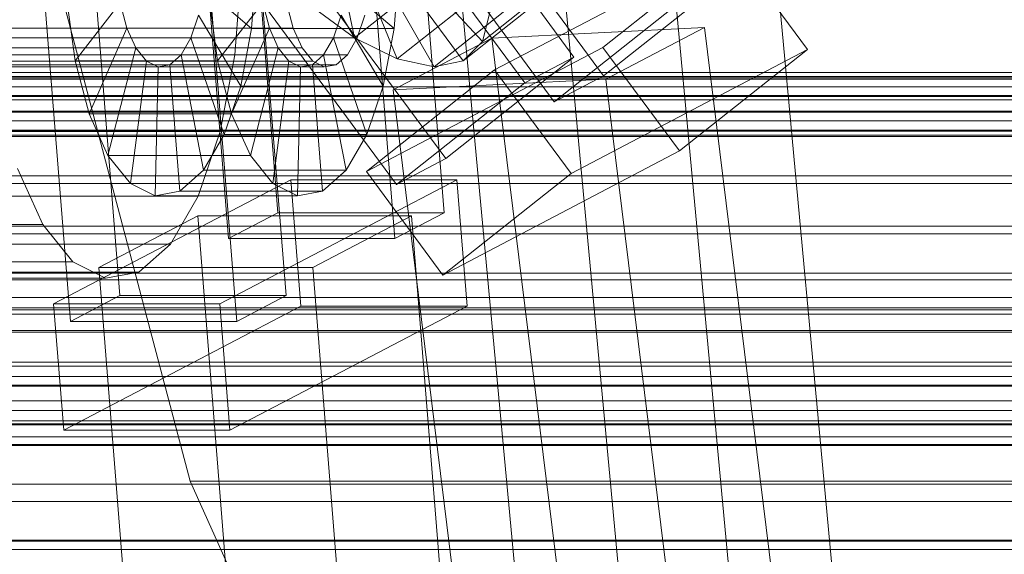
# Model space of a CAD drawing. Header units: millimetres. Extents: x -4738 to 65662, y -68080 to 6847.
# Tile 179 of 256: x -567 to -491, y -33695 to -33654. Entities that reach past the tile are written whole.
import ezdxf

# ---------------------------------------------------------------- set-up
doc = ezdxf.new("R2010")
doc.units = ezdxf.units.MM
for name, color, linetype, lineweight in [('COTAS_O', 1, 'Continuous', 0), ('frontal_C03', 7, 'Continuous', 0), ('frontal_C10', 7, 'Continuous', 0), ('frontal_secador', 7, 'Continuous', 0)]:
    doc.layers.add(name, color=color, linetype=linetype, lineweight=lineweight)
doc.dimstyles.new('R19_100', dxfattribs={"dimtxt": 250, "dimasz": 150, "dimexe": 150, "dimexo": 80, "dimgap": 100, "dimtad": 1, "dimtih": 1, "dimtoh": 1, "dimdsep": 46, "dimcen": 0.09, "dimadec": 0, "dimazin": 0, "dimtfac": 1, "dimtdec": 4, "dimtofl": 0, "dimtmove": 0, "dimatfit": 3, "dimfxl": 1, "dimtolj": 1, "dimtzin": 0, "dimarcsym": 0})

# ---------------------------------------------------------------- blocks, each defined once
blk = doc.blocks.new('DIM_R30_48')
at = {"layer": 'COTAS_O'}
for p, q in [((-1725, -33700), (-1575, -33655)), ((1725, -33700), (1575, -33655)), ((-1725, -34400), (-1725, -33700)), ((-1725, -33700), (1725, -33700)), ((-1725, -33700), (-1575, -33745)), ((1725, -33700), (1575, -33745)), ((1725, -34400), (1725, -33700))]:
    blk.add_line(p, q, dxfattribs=at)
blk.add_text('3450 O', height=250, dxfattribs=at).set_placement((0, -33600))
blk = doc.blocks.new('DIM_R30_51')
at = {"layer": 'COTAS_O'}
for p, q in [((-650, -33700), (50, -33700)), ((50, -33700), (5, -33850)), ((50, -34900), (50, -33700)), ((50, -33700), (95, -33850)), ((50, -34900), (5, -34750)), ((50, -34900), (95, -34750)), ((-650, -34900), (50, -34900))]:
    blk.add_line(p, q, dxfattribs=at)
blk.add_text('1200 O', height=250, rotation=90, dxfattribs=at).set_placement((-50, -34300))

msp = doc.modelspace()

# ---------------------------------------------------------------- linework, layer by layer
at = {"layer": 'frontal_C03'}
for p, q in [((1250, -33657.745), (-1250, -33657.745)), ((1496, -33658.154), (-1496, -33658.154)), ((1496, -33658.271), (-1496, -33658.271)), ((1250, -33658.062), (-1250, -33658.062)), ((1250, -33658.856), (-1250, -33658.856)), ((1496, -33659.537), (-1496, -33659.537)), ((1496, -33659.873), (-1496, -33659.873)), ((-1250, -33659.62), (1250, -33659.62)), ((1250, -33660.743), (-1250, -33660.743)), ((-1250, -33660.829), (1250, -33660.829)), ((1250, -33661.507), (-1250, -33661.507)), ((1496, -33662.212), (-1496, -33662.212)), ((1250, -33662.301), (-1250, -33662.301)), ((1496, -33662.713), (-1496, -33662.713)), ((1250, -33662.618), (-1250, -33662.618)), ((1250, -33662.722), (-1250, -33662.722)), ((-1496, -33665.77), (1496, -33665.77)), ((1496, -33666.362), (-1496, -33666.362)), ((1496, -33669.67), (-1496, -33669.67)), ((1496, -33670.262), (-1496, -33670.262)), ((1496, -33673.318), (-1496, -33673.318)), ((1250, -33673.31), (-1250, -33673.31)), ((1496, -33673.82), (-1496, -33673.82)), ((1250, -33675.202), (-1250, -33675.202)), ((1496, -33676.159), (-1496, -33676.159)), ((1496, -33676.494), (-1496, -33676.494)), ((1496, -33677.76), (-1496, -33677.76)), ((1496, -33677.878), (-1496, -33677.878)), ((1250, -33680.203), (-1250, -33680.203)), ((1250, -33680.519), (-1250, -33680.519)), ((1250, -33681.313), (-1250, -33681.313)), ((-1250, -33682.078), (1250, -33682.078)), ((1250, -33683.201), (-1250, -33683.201)), ((1250, -33683.965), (-1250, -33683.965)), ((1250, -33684.759), (-1250, -33684.759)), ((1250, -33684.984), (-1250, -33684.984)), ((1250, -33685.075), (-1250, -33685.075)), ((1250, -33686.588), (-1250, -33686.588)), ((1250, -33694.075), (-1250, -33694.075))]:
    msp.add_line(p, q, dxfattribs=at)
at = {"layer": 'frontal_C10'}
for p, q in [((-528.937, -33606.616), (-510.424, -33805.117)), ((-493.877, -33804.867), (-512.39, -33606.367)), ((-501.533, -33808.877), (-520.046, -33610.376)), ((-518.08, -33809.127), (-536.593, -33610.626)), ((-524.031, -33656.555), (-552.465, -33618.04)), ((-550.179, -33619.494), (-521.744, -33658.009)), ((-556.283, -33620.045), (-527.849, -33658.56)), ((-525.563, -33660.014), (-553.997, -33621.499)), ((-550.74, -33621.597), (-546.98, -33668.622)), ((-534.093, -33668.622), (-537.853, -33621.597)), ((-550.808, -33670.627), (-554.568, -33623.601)), ((-541.681, -33623.601), (-537.921, -33670.627)), ((-562.397, -33625.91), (-533.963, -33664.425)), ((-537.781, -33666.43), (-566.215, -33627.914)), ((-562.99, -33628.012), (-559.23, -33675.037)), ((-546.343, -33675.037), (-550.103, -33628.012)), ((-563.058, -33677.042), (-566.818, -33630.017)), ((-553.931, -33630.017), (-550.171, -33677.042)), ((-541.034, -33655.071), (-542.523, -33647.98)), ((-532.521, -33648.326), (-541.034, -33655.071)), ((-531.113, -33655.338), (-537.824, -33648.106)), ((-522.6, -33648.592), (-531.113, -33655.338)), ((-530.179, -33657.557), (-511.852, -33647.934)), ((-511.852, -33647.934), (-521.784, -33655.803)), ((-505.928, -33655.958), (-511.852, -33647.934)), ((-537.743, -33656.705), (-540.964, -33648.754)), ((-534.869, -33657.309), (-539.602, -33649.04)), ((-532.607, -33656.843), (-538.531, -33648.819)), ((-549.832, -33649.862), (-550.323, -33656.372)), ((-549.014, -33654.348), (-548.646, -33649.478)), ((-537.6, -33649.478), (-537.968, -33654.348)), ((-529.229, -33649.96), (-537.743, -33656.705)), ((-524.094, -33650.098), (-532.607, -33656.843)), ((-553.774, -33689.424), (-564.059, -33650.498)), ((-526.355, -33650.564), (-534.869, -33657.309)), ((-521.744, -33658.009), (-511.812, -33650.14)), ((-549.014, -33654.348), (-552.721, -33651.186)), ((-541.675, -33651.186), (-537.968, -33654.348)), ((-563.33, -33652.149), (-562.697, -33656.837)), ((-562.697, -33656.837), (-559.202, -33652.365)), ((-558.688, -33654.311), (-559.202, -33652.365)), ((-551.651, -33656.837), (-552.284, -33652.149)), ((-548.156, -33652.365), (-551.651, -33656.837)), ((-548.156, -33652.365), (-547.642, -33654.311)), ((-545.801, -33654.311), (-546.315, -33652.365)), ((-515.63, -33652.145), (-525.563, -33660.014)), ((-544.518, -33652.519), (-541.034, -33655.071)), ((-531.113, -33655.338), (-530.488, -33652.896)), ((-553.122, -33653.299), (-553.724, -33655.074)), ((-549.861, -33658.809), (-553.122, -33653.299)), ((-542.678, -33655.074), (-542.076, -33653.299)), ((-542.076, -33653.299), (-538.815, -33658.809)), ((-540.235, -33653.299), (-540.837, -33655.074)), ((-545.801, -33654.311), (-818.268, -33654.311)), ((-561.612, -33660.946), (-558.688, -33654.311)), ((-558.688, -33654.311), (-547.642, -33654.311)), ((-557.995, -33655.85), (-558.688, -33654.311)), ((-547.642, -33654.311), (-550.566, -33660.946)), ((-549.861, -33658.809), (-549.014, -33654.348)), ((-537.968, -33654.348), (-549.014, -33654.348)), ((-547.642, -33654.311), (-546.949, -33655.85)), ((-545.108, -33655.85), (-545.801, -33654.311)), ((-537.968, -33654.348), (-538.815, -33658.809)), ((-513.91, -33654.268), (-530.396, -33655.082)), ((-521.566, -33658.278), (-513.91, -33654.268)), ((-506.405, -33715.096), (-513.91, -33654.268)), ((-540.837, -33655.074), (-813.304, -33655.074)), ((-553.724, -33655.074), (-554.484, -33656.39)), ((-551.131, -33662.556), (-553.724, -33655.074)), ((-553.724, -33655.074), (-542.678, -33655.074)), ((-543.438, -33656.39), (-542.678, -33655.074)), ((-542.678, -33655.074), (-540.085, -33662.556)), ((-540.837, -33655.074), (-541.597, -33656.39)), ((-541.034, -33655.071), (-537.743, -33656.705)), ((-530.396, -33655.082), (-538.053, -33659.092)), ((-532.607, -33656.843), (-531.113, -33655.338)), ((-530.396, -33655.082), (-522.891, -33715.909)), ((-545.108, -33655.85), (-817.575, -33655.85)), ((-560.148, -33664.195), (-557.995, -33655.85)), ((-557.995, -33655.85), (-546.949, -33655.85)), ((-557.169, -33656.878), (-557.995, -33655.85)), ((-546.949, -33655.85), (-549.102, -33664.195)), ((-546.949, -33655.85), (-546.123, -33656.878)), ((-544.282, -33656.878), (-545.108, -33655.85)), ((-521.784, -33655.803), (-540.111, -33665.426)), ((-505.928, -33655.958), (-524.255, -33665.581)), ((-521.784, -33655.803), (-515.86, -33663.827)), ((-515.86, -33663.827), (-505.928, -33655.958)), ((-544.282, -33656.878), (-816.749, -33656.878)), ((-541.597, -33656.39), (-814.064, -33656.39)), ((-550.323, -33656.372), (-789.652, -33656.372)), ((-551.651, -33656.837), (-562.697, -33656.837)), ((-562.697, -33656.837), (-561.612, -33660.946)), ((-558.405, -33666.365), (-557.169, -33656.878)), ((-557.169, -33656.878), (-546.123, -33656.878)), ((-556.268, -33657.324), (-557.169, -33656.878)), ((-554.484, -33656.39), (-555.352, -33657.157)), ((-552.737, -33665.334), (-554.484, -33656.39)), ((-554.484, -33656.39), (-543.438, -33656.39)), ((-550.566, -33660.946), (-551.651, -33656.837)), ((-550.323, -33656.372), (-551.456, -33662.335)), ((-546.123, -33656.878), (-547.359, -33666.365)), ((-546.123, -33656.878), (-545.222, -33657.324)), ((-544.306, -33657.157), (-543.438, -33656.39)), ((-543.381, -33657.324), (-544.282, -33656.878)), ((-543.438, -33656.39), (-541.691, -33665.334)), ((-541.597, -33656.39), (-542.465, -33657.157)), ((-537.743, -33656.705), (-534.869, -33657.309)), ((-534.869, -33657.309), (-532.607, -33656.843)), ((-533.963, -33664.425), (-524.031, -33656.555)), ((-524.031, -33656.555), (-527.849, -33658.56)), ((-543.381, -33657.324), (-815.848, -33657.324)), ((-542.465, -33657.157), (-814.932, -33657.157)), ((-556.502, -33667.306), (-556.268, -33657.324)), ((-555.352, -33657.157), (-556.268, -33657.324)), ((-556.268, -33657.324), (-545.222, -33657.324)), ((-554.568, -33666.954), (-555.352, -33657.157)), ((-555.352, -33657.157), (-544.306, -33657.157)), ((-545.222, -33657.324), (-545.456, -33667.306)), ((-545.222, -33657.324), (-544.306, -33657.157)), ((-544.306, -33657.157), (-543.522, -33666.954)), ((-542.465, -33657.157), (-543.381, -33657.324)), ((-540.111, -33665.426), (-530.179, -33657.557)), ((-530.179, -33657.557), (-524.255, -33665.581)), ((-538.053, -33659.092), (-521.566, -33658.278)), ((-525.563, -33660.014), (-521.744, -33658.009)), ((-514.061, -33719.106), (-521.566, -33658.278)), ((-551.131, -33662.556), (-549.861, -33658.809)), ((-538.815, -33658.809), (-549.861, -33658.809)), ((-538.815, -33658.809), (-540.085, -33662.556)), ((-530.548, -33719.92), (-538.053, -33659.092)), ((-527.849, -33658.56), (-537.781, -33666.43)), ((-550.566, -33660.946), (-561.612, -33660.946)), ((-561.612, -33660.946), (-560.148, -33664.195)), ((-549.102, -33664.195), (-550.566, -33660.946)), ((-551.456, -33662.335), (-790.786, -33662.335)), ((-551.456, -33662.335), (-553.154, -33667.344)), ((-552.737, -33665.334), (-551.131, -33662.556)), ((-540.085, -33662.556), (-551.131, -33662.556)), ((-540.085, -33662.556), (-541.691, -33665.334)), ((-534.187, -33673.45), (-515.86, -33663.827)), ((-549.102, -33664.195), (-560.148, -33664.195)), ((-560.148, -33664.195), (-558.405, -33666.365)), ((-547.359, -33666.365), (-549.102, -33664.195)), ((-537.781, -33666.43), (-533.963, -33664.425)), ((-565.207, -33669.536), (-567.165, -33665.192)), ((-554.568, -33666.954), (-552.737, -33665.334)), ((-541.691, -33665.334), (-552.737, -33665.334)), ((-541.691, -33665.334), (-543.522, -33666.954)), ((-545.988, -33666.061), (-564.363, -33675.684)), ((-551.476, -33675.684), (-533.101, -33666.061)), ((-533.101, -33666.061), (-545.988, -33666.061)), ((-545.988, -33666.061), (-545.205, -33675.858)), ((-534.187, -33673.45), (-540.111, -33665.426)), ((-524.255, -33665.581), (-534.187, -33673.45)), ((-532.318, -33675.858), (-533.101, -33666.061)), ((-547.359, -33666.365), (-558.405, -33666.365)), ((-558.405, -33666.365), (-556.502, -33667.306)), ((-545.456, -33667.306), (-547.359, -33666.365)), ((-553.154, -33667.344), (-792.483, -33667.344)), ((-556.502, -33667.306), (-554.568, -33666.954)), ((-545.456, -33667.306), (-556.502, -33667.306)), ((-553.154, -33667.344), (-555.3, -33671.058)), ((-543.522, -33666.954), (-554.568, -33666.954)), ((-543.522, -33666.954), (-545.456, -33667.306)), ((-553.188, -33668.868), (-560.845, -33672.878)), ((-536.619, -33668.868), (-553.188, -33668.868)), ((-553.188, -33668.868), (-549.46, -33715.502)), ((-550.808, -33670.627), (-546.98, -33668.622)), ((-546.98, -33668.622), (-534.093, -33668.622)), ((-544.276, -33672.878), (-536.619, -33668.868)), ((-534.093, -33668.622), (-537.921, -33670.627)), ((-532.891, -33715.502), (-536.619, -33668.868)), ((-565.207, -33669.536), (-804.537, -33669.536)), ((-562.877, -33672.436), (-565.207, -33669.536)), ((-537.921, -33670.627), (-550.808, -33670.627)), ((-555.3, -33671.058), (-794.63, -33671.058)), ((-555.3, -33671.058), (-557.749, -33673.224)), ((-562.877, -33672.436), (-802.207, -33672.436)), ((-560.334, -33673.694), (-562.877, -33672.436)), ((-560.845, -33672.878), (-544.276, -33672.878)), ((-557.116, -33719.511), (-560.845, -33672.878)), ((-540.547, -33719.511), (-544.276, -33672.878)), ((-560.334, -33673.694), (-799.663, -33673.694)), ((-557.749, -33673.224), (-797.078, -33673.224)), ((-557.749, -33673.224), (-560.334, -33673.694)), ((-563.058, -33677.042), (-559.23, -33675.037)), ((-559.23, -33675.037), (-546.343, -33675.037)), ((-546.343, -33675.037), (-550.171, -33677.042)), ((-564.363, -33675.684), (-551.476, -33675.684)), ((-563.58, -33685.481), (-564.363, -33675.684)), ((-563.58, -33685.481), (-545.205, -33675.858)), ((-551.476, -33675.684), (-550.693, -33685.481)), ((-532.318, -33675.858), (-550.693, -33685.481)), ((-545.205, -33675.858), (-532.318, -33675.858)), ((-550.171, -33677.042), (-563.058, -33677.042)), ((-550.693, -33685.481), (-563.58, -33685.481)), ((-539.903, -33720.212), (-553.774, -33689.424)), ((-553.774, -33689.424), (-1.476, -33689.424))]:
    msp.add_line(p, q, dxfattribs=at)
at = {"layer": 'frontal_secador'}
for p, q in [((-1250, -33676), (1250, -33676)), ((-1250, -33682), (1250, -33682)), ((-1250, -33685), (1250, -33685)), ((1250, -33686), (-1250, -33686)), ((-1250, -33686.659), (1250, -33686.659)), ((1250, -33689.659), (-1250, -33689.659)), ((-1250, -33691), (1250, -33691)), ((1250, -33694), (-1250, -33694)), ((-1250, -33694.728), (1250, -33694.728))]:
    msp.add_line(p, q, dxfattribs=at)

# ---------------------------------------------------------------- dimensions: what is measured, and where the dimension line sits
at = {"layer": 'COTAS_O'}
for p1, p2, distance, picture, middle in [((-650, -34900), (-650, -33700), -700, 'DIM_R30_51', (50, -34300)), ((-1725, -34400), (1725, -34400), 700, 'DIM_R30_48', (0, -33700))]:
    dim = msp.add_aligned_dim(p1=p1, p2=p2, distance=distance, text='<> O', dimstyle='R19_100', dxfattribs=at)
    dim.commit()
    dim.dimension.update_dxf_attribs({"geometry": picture, "text_midpoint": middle})

doc.saveas('drawing.dxf')
